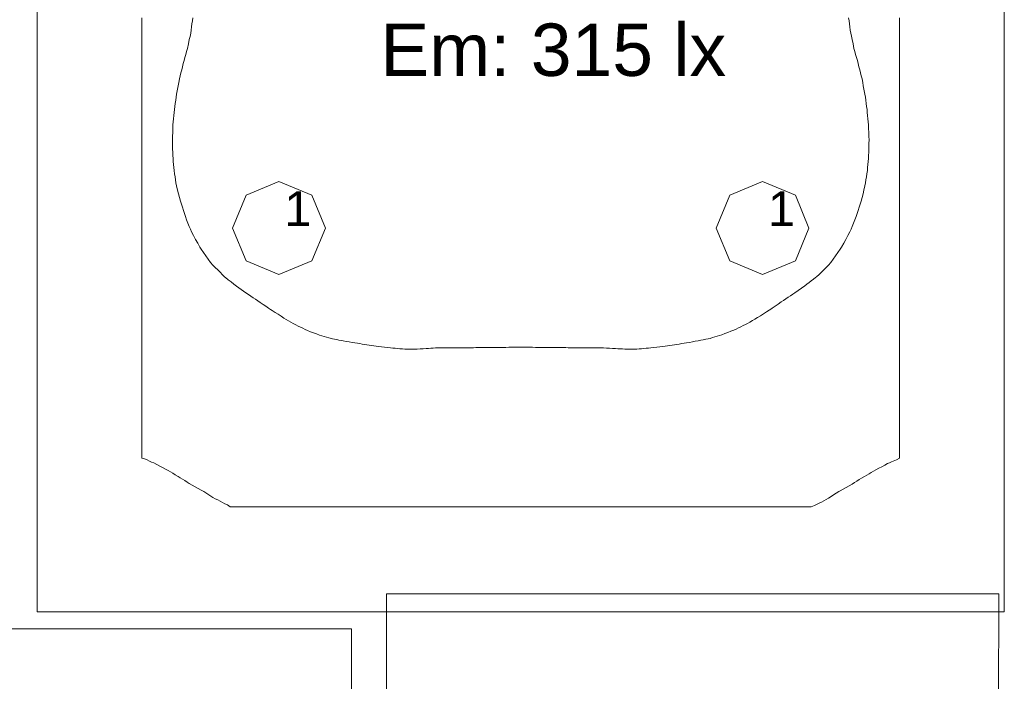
# Model space of a CAD drawing. Header units: millimetres. Extents: x -3350 to 1628655, y -3400 to 242269.
# Tile 70 of 73: x 1556943 to 1559762, y 33023 to 34917. Entities that reach past the tile are written whole.
import ezdxf
from ezdxf.xclip import XClip

# ---------------------------------------------------------------- set-up
doc = ezdxf.new("R2010")
doc.units = ezdxf.units.MM
doc.header["$MEASUREMENT"] = 0
doc.header["$XCLIPFRAME"] = 0
doc.linetypes.add('B0402', pattern=[937.5, 625, -312.5])
for name, color, linetype in [('19077_E_2-04_2_DLXLUMEX', 7, 'Continuous'), ('19077_E_2-04_2_DLXSUM', 7, 'Continuous'), ('19077_E_2-04_2_New_0', 7, 'Continuous'), ('19077_E_2-04_2_New_DLXISO', 7, 'Continuous'), ('19077_E_2-04_2_New_DLXLUM', 7, 'Continuous')]:
    doc.layers.add(name, color=color, linetype=linetype)
doc.styles.add('GENERATED_STYLE_1', font='txt')

# ---------------------------------------------------------------- blocks, each defined once
blk = doc.blocks.new('Drawing_1_2', base_point=(1545683.5, -2338.8))
at = {"layer": '19077_E_2-04_2_New_0', "color": 6, "linetype": 'Continuous', "lineweight": 0}
for p, q in [((1556993.3, 33221.7), (1556993.3, 36622.5)), ((1556993.3, 36622.5), (1556993.3, 33221.7)), ((1556993.3, 33221.7), (1556993.3, 36622.5)), ((1556993.3, 33221.7), (1556993.3, 36622.5)), ((1556993.3, 36622.5), (1556993.3, 33221.7)), ((1556993.3, 33221.7), (1556993.3, 36622.5)), ((1556993.3, 36622.5), (1556993.3, 33221.7)), ((1559762, 36622.5), (1559762, 33221.7)), ((1559762, 33221.7), (1559762, 36622.5)), ((1559762, 36622.5), (1559762, 33221.7)), ((1559762, 36622.5), (1559762, 33221.7)), ((1559762, 33221.7), (1559762, 36622.5)), ((1559762, 36622.5), (1559762, 33221.7)), ((1559762, 33221.7), (1559762, 36622.5)), ((1557993.3, 33272.5), (1557993.4, 33272.5)), ((1557993.3, 33272.5), (1557993.3, 12372.5)), ((1557993.3, 12372.5), (1557993.3, 33272.5)), ((1557993.3, 33272.5), (1559746.4, 33272.5)), ((1559746.4, 33272.5), (1557993.3, 33272.5)), ((1557993.3, 33272.5), (1557993.4, 33272.5)), ((1557993.3, 33272.5), (1559746.4, 33272.5)), ((1557993.3, 12372.5), (1557993.3, 33272.5)), ((1557993.3, 33272.5), (1557993.4, 33272.5)), ((1557993.3, 33272.5), (1557993.3, 12372.5)), ((1557993.3, 12372.5), (1557993.3, 33272.5)), ((1557993.3, 33272.5), (1559746.4, 33272.5)), ((1559746.4, 33272.5), (1557993.3, 33272.5)), ((1557993.3, 33272.5), (1557993.4, 33272.5)), ((1557993.3, 33272.5), (1559746.4, 33272.5)), ((1557993.3, 12372.5), (1557993.3, 33272.5)), ((1557993.3, 33272.5), (1557993.3, 12372.5)), ((1559746.4, 33272.5), (1557993.3, 33272.5)), ((1559746.4, 33272.5), (1559693.3, 12372.5)), ((1559693.3, 12372.5), (1559746.4, 33272.5)), ((1559746.4, 33272.5), (1559693.3, 12372.5)), ((1559746.4, 33272.5), (1559693.3, 12372.5)), ((1559693.3, 12372.5), (1559746.4, 33272.5)), ((1559746.4, 33272.5), (1559693.3, 12372.5)), ((1559693.3, 12372.5), (1559746.4, 33272.5)), ((1559746.4, 33272.5), (1559746.4, 33272.5)), ((1559746.4, 33272.5), (1559746.4, 33272.5)), ((1559746.4, 33272.5), (1559746.4, 33272.5)), ((1559746.4, 33272.5), (1559746.4, 33272.5)), ((1556993.3, 33221.7), (1556993.4, 33221.7)), ((1556993.3, 33221.7), (1559762, 33221.7)), ((1559762, 33221.7), (1556993.3, 33221.7)), ((1556993.3, 33221.7), (1556993.4, 33221.7)), ((1559762, 33221.7), (1556993.3, 33221.7)), ((1556993.3, 33221.7), (1556993.4, 33221.7)), ((1556993.3, 33221.7), (1559762, 33221.7)), ((1559762, 33221.7), (1556993.3, 33221.7)), ((1556993.3, 33221.7), (1556993.4, 33221.7)), ((1559762, 33221.7), (1556993.3, 33221.7)), ((1556993.3, 33221.7), (1559762, 33221.7)), ((1559762, 33221.7), (1559762, 33221.7)), ((1559762, 33221.7), (1559762, 33221.7)), ((1559762, 33221.7), (1559762, 33221.7)), ((1559762, 33221.7), (1559762, 33221.7)), ((1552743.3, 33172.5), (1557893.3, 33172.5)), ((1557893.3, 33172.5), (1552743.3, 33172.5)), ((1552743.3, 33172.5), (1557893.3, 33172.5)), ((1557893.3, 33172.5), (1552743.3, 33172.5)), ((1552743.3, 33172.5), (1557893.3, 33172.5)), ((1557893.3, 33172.5), (1552743.3, 33172.5)), ((1557893.3, 26072.5), (1557893.3, 33172.5)), ((1557893.3, 33172.5), (1557893.4, 33172.5)), ((1557893.3, 33172.5), (1557893.3, 26072.5)), ((1557893.3, 33172.5), (1557893.4, 33172.5)), ((1557893.3, 26072.5), (1557893.3, 33172.5)), ((1557893.3, 33172.5), (1557893.4, 33172.5)), ((1557893.3, 33172.5), (1557893.3, 26072.5)), ((1557893.3, 33172.5), (1557893.4, 33172.5)), ((1557893.3, 33172.5), (1557893.3, 26072.5)), ((1557893.3, 26072.5), (1557893.3, 33172.5))]:
    blk.add_line(p, q, dxfattribs=at)
at = {"layer": '19077_E_2-04_2_New_DLXISO', "color": 9, "linetype": 'Continuous', "lineweight": 0, "flags": 128}
blk.add_lwpolyline([(1557293.3, 34922.1), (1557293.3, 34912.8), (1557293.3, 34903.5), (1557293.3, 34894.1), (1557293.3, 34884.8), (1557293.3, 34875.5), (1557293.3, 34866.1), (1557293.3, 34856.8), (1557293.3, 34847.4), (1557293.3, 34838.1), (1557293.3, 34828.8), (1557293.3, 34819.4), (1557293.3, 34810.1), (1557293.3, 34800.8), (1557293.3, 34791.4), (1557293.3, 34782.1), (1557293.3, 34772.8), (1557293.3, 34763.4), (1557293.3, 34754.1), (1557293.3, 34744.8), (1557293.3, 34735.4), (1557293.3, 34726.1), (1557293.3, 34716.7), (1557293.3, 34707.4), (1557293.3, 34698.1), (1557293.3, 34688.7), (1557293.3, 34679.4), (1557293.3, 34670.1), (1557293.3, 34660.7), (1557293.3, 34651.4), (1557293.3, 34642.1), (1557293.3, 34632.7), (1557293.3, 34623.4), (1557293.3, 34614), (1557293.3, 34604.7), (1557293.3, 34595.4), (1557293.3, 34586), (1557293.3, 34576.7), (1557293.3, 34567.4), (1557293.3, 34558), (1557293.3, 34548.7), (1557293.3, 34539.4), (1557293.3, 34530), (1557293.3, 34520.7), (1557293.3, 34511.3), (1557293.3, 34502), (1557293.3, 34492.7), (1557293.3, 34483.3), (1557293.3, 34474), (1557293.3, 34464.7), (1557293.3, 34455.3), (1557293.3, 34446), (1557293.3, 34436.7), (1557293.3, 34427.3), (1557293.3, 34418), (1557293.3, 34408.7), (1557293.3, 34399.3), (1557293.3, 34390), (1557293.3, 34380.6), (1557293.3, 34371.3), (1557293.3, 34362), (1557293.3, 34352.6), (1557293.3, 34343.3), (1557293.3, 34334), (1557293.3, 34324.6), (1557293.3, 34315.3), (1557293.3, 34306), (1557293.3, 34296.6), (1557293.3, 34287.3), (1557293.3, 34277.9), (1557293.3, 34268.6), (1557293.3, 34259.3), (1557293.3, 34249.9), (1557293.3, 34240.6), (1557293.3, 34231.3), (1557293.3, 34221.9), (1557293.3, 34212.6), (1557293.3, 34203.3), (1557293.3, 34193.9), (1557293.3, 34184.6), (1557293.3, 34175.3), (1557293.3, 34165.9), (1557293.3, 34156.6), (1557293.3, 34147.2), (1557293.3, 34137.9), (1557293.3, 34128.6), (1557293.3, 34119.2), (1557293.3, 34109.9), (1557293.3, 34100.6), (1557293.3, 34091.2), (1557293.3, 34081.9), (1557293.3, 34072.6), (1557293.3, 34063.2), (1557293.3, 34053.9), (1557293.3, 34044.5), (1557293.3, 34035.2), (1557293.3, 34025.9), (1557293.3, 34016.5), (1557293.3, 34007.2), (1557293.3, 33997.9), (1557293.3, 33988.5), (1557293.3, 33979.2), (1557293.3, 33969.9), (1557293.3, 33960.5), (1557293.3, 33951.2), (1557293.3, 33941.8), (1557293.3, 33932.5), (1557293.3, 33923.2), (1557293.3, 33913.8), (1557293.3, 33904.5), (1557293.3, 33895.2), (1557293.3, 33885.8), (1557293.3, 33876.5), (1557293.3, 33867.2), (1557293.3, 33857.8), (1557293.3, 33848.5), (1557293.3, 33839.2), (1557293.3, 33829.8), (1557293.3, 33820.5), (1557293.3, 33811.1), (1557293.3, 33801.8), (1557293.3, 33792.5), (1557293.3, 33783.1), (1557293.3, 33773.8), (1557293.3, 33764.5), (1557293.3, 33755.1), (1557293.3, 33745.8), (1557293.3, 33736.5), (1557293.3, 33727.1), (1557293.3, 33717.8), (1557293.3, 33708.4), (1557293.3, 33699.1), (1557293.3, 33689.8), (1557293.3, 33680.4), (1557293.3, 33671.1), (1557293.3, 33661.8), (1557300.5, 33659.5), (1557307.8, 33656.2), (1557315, 33653), (1557321.1, 33650.3), (1557327.2, 33647.6), (1557335.7, 33643.2), (1557344.1, 33638.8), (1557352.6, 33634.3), (1557361.1, 33629.9), (1557367.9, 33625.9), (1557374.6, 33622), (1557381.4, 33618), (1557388.2, 33614.1), (1557396.7, 33609.2), (1557403.1, 33605.2), (1557409.5, 33601.2), (1557416, 33597.2), (1557422.4, 33593.1), (1557428.9, 33589.1), (1557437.3, 33584.3), (1557445.8, 33579.4), (1557454.3, 33574.6), (1557462.7, 33569.7), (1557466.7, 33567.6), (1557470.8, 33565.5), (1557479.4, 33560), (1557488, 33554.5), (1557496.6, 33549.1), (1557503.4, 33545.4), (1557510.2, 33541.7), (1557517, 33537.9), (1557523.7, 33534.2), (1557530.5, 33530.5), (1557538.3, 33527.6), (1557546.3, 33521.7), (1557553.5, 33521.7), (1557560.8, 33521.7), (1557568, 33521.7), (1557575.2, 33521.7), (1557582.5, 33521.7), (1557589.7, 33521.7), (1557596.9, 33521.7), (1557604.2, 33521.7), (1557611.4, 33521.7), (1557618.6, 33521.7), (1557625.8, 33521.7), (1557633.1, 33521.7), (1557640.3, 33521.7), (1557647.5, 33521.7), (1557654.8, 33521.7), (1557662, 33521.7), (1557669.2, 33521.7), (1557676.4, 33521.7), (1557683.7, 33521.7), (1557690.9, 33521.7), (1557698.1, 33521.7), (1557705.4, 33521.7), (1557712.6, 33521.7), (1557719.8, 33521.7), (1557727, 33521.7), (1557734.3, 33521.7), (1557741.5, 33521.7), (1557748.7, 33521.7), (1557756, 33521.7), (1557763.2, 33521.7), (1557770.4, 33521.7), (1557777.6, 33521.7), (1557784.9, 33521.7), (1557792.1, 33521.7), (1557799.3, 33521.7), (1557806.6, 33521.7), (1557813.8, 33521.7), (1557821, 33521.7), (1557828.2, 33521.7), (1557835.5, 33521.7), (1557842.7, 33521.7), (1557849.9, 33521.7), (1557857.2, 33521.7), (1557864.4, 33521.7), (1557871.6, 33521.7), (1557878.8, 33521.7), (1557886.1, 33521.7), (1557893.3, 33521.7), (1557900.5, 33521.7), (1557907.8, 33521.7), (1557915, 33521.7), (1557922.2, 33521.7), (1557929.5, 33521.7), (1557936.7, 33521.7), (1557943.9, 33521.7), (1557951.1, 33521.7), (1557958.4, 33521.7), (1557965.6, 33521.7), (1557972.8, 33521.7), (1557980.1, 33521.7), (1557987.3, 33521.7), (1557994.5, 33521.7), (1558001.7, 33521.7), (1558009, 33521.7), (1558016.2, 33521.7), (1558023.4, 33521.7), (1558030.7, 33521.7), (1558037.9, 33521.7), (1558045.1, 33521.7), (1558052.3, 33521.7), (1558059.6, 33521.7), (1558066.8, 33521.7), (1558074, 33521.7), (1558081.3, 33521.7), (1558088.5, 33521.7), (1558095.7, 33521.7), (1558102.9, 33521.7), (1558110.2, 33521.7), (1558117.4, 33521.7), (1558124.6, 33521.7), (1558131.9, 33521.7), (1558139.1, 33521.7), (1558146.3, 33521.7), (1558153.5, 33521.7), (1558160.8, 33521.7), (1558168, 33521.7), (1558175.2, 33521.7), (1558182.5, 33521.7), (1558189.7, 33521.7), (1558196.9, 33521.7), (1558204.1, 33521.7), (1558211.4, 33521.7), (1558218.6, 33521.7), (1558225.8, 33521.7), (1558233.1, 33521.7), (1558240.3, 33521.7), (1558247.5, 33521.7), (1558254.7, 33521.7), (1558262, 33521.7), (1558269.2, 33521.7), (1558276.4, 33521.7), (1558283.7, 33521.7), (1558290.9, 33521.7), (1558298.1, 33521.7), (1558305.4, 33521.7), (1558312.6, 33521.7), (1558319.8, 33521.7), (1558327, 33521.7), (1558334.3, 33521.7), (1558341.5, 33521.7), (1558348.7, 33521.7), (1558356, 33521.7), (1558363.2, 33521.7), (1558370.4, 33521.7), (1558377.6, 33521.7), (1558384.9, 33521.7), (1558392.1, 33521.7), (1558399.3, 33521.7), (1558406.6, 33521.7), (1558413.8, 33521.7), (1558421, 33521.7), (1558428.2, 33521.7), (1558435.5, 33521.7), (1558442.7, 33521.7), (1558449.9, 33521.7), (1558457.2, 33521.7), (1558464.4, 33521.7), (1558471.6, 33521.7), (1558478.8, 33521.7), (1558486.1, 33521.7), (1558493.3, 33521.7), (1558500.5, 33521.7), (1558507.8, 33521.7), (1558515, 33521.7), (1558522.2, 33521.7), (1558529.4, 33521.7), (1558536.7, 33521.7), (1558543.9, 33521.7), (1558551.1, 33521.7), (1558558.4, 33521.7), (1558565.6, 33521.7), (1558572.8, 33521.7), (1558580, 33521.7), (1558587.3, 33521.7), (1558594.5, 33521.7), (1558601.7, 33521.7), (1558609, 33521.7), (1558616.2, 33521.7), (1558623.4, 33521.7), (1558630.6, 33521.7), (1558637.9, 33521.7), (1558645.1, 33521.7), (1558652.3, 33521.7), (1558659.6, 33521.7), (1558666.8, 33521.7), (1558674, 33521.7), (1558681.3, 33521.7), (1558688.5, 33521.7), (1558695.7, 33521.7), (1558702.9, 33521.7), (1558710.2, 33521.7), (1558717.4, 33521.7), (1558724.6, 33521.7), (1558731.9, 33521.7), (1558739.1, 33521.7), (1558746.3, 33521.7), (1558753.5, 33521.7), (1558760.8, 33521.7), (1558768, 33521.7), (1558775.2, 33521.7), (1558782.5, 33521.7), (1558789.7, 33521.7), (1558796.9, 33521.7), (1558804.1, 33521.7), (1558811.4, 33521.7), (1558818.6, 33521.7), (1558825.8, 33521.7), (1558833.1, 33521.7), (1558840.3, 33521.7), (1558847.5, 33521.7), (1558854.7, 33521.7), (1558862, 33521.7), (1558869.2, 33521.7), (1558876.4, 33521.7), (1558883.7, 33521.7), (1558890.9, 33521.7), (1558898.1, 33521.7), (1558905.3, 33521.7), (1558912.6, 33521.7), (1558919.8, 33521.7), (1558927, 33521.7), (1558934.3, 33521.7), (1558941.5, 33521.7), (1558948.7, 33521.7), (1558955.9, 33521.7), (1558963.2, 33521.7), (1558970.4, 33521.7), (1558977.6, 33521.7), (1558984.9, 33521.7), (1558992.1, 33521.7), (1558999.3, 33521.7), (1559006.5, 33521.7), (1559013.8, 33521.7), (1559021, 33521.7), (1559028.2, 33521.7), (1559035.5, 33521.7), (1559042.7, 33521.7), (1559049.9, 33521.7), (1559057.2, 33521.7), (1559064.4, 33521.7), (1559071.6, 33521.7), (1559078.8, 33521.7), (1559086.1, 33521.7), (1559093.3, 33521.7), (1559100.5, 33521.7), (1559107.8, 33521.7), (1559115, 33521.7), (1559122.2, 33521.7), (1559129.4, 33521.7), (1559136.7, 33521.7), (1559143.9, 33521.7), (1559151.1, 33521.7), (1559158.4, 33521.7), (1559165.6, 33521.7), (1559172.8, 33521.7), (1559180, 33521.7), (1559187.3, 33521.7), (1559194.5, 33521.7), (1559201.7, 33521.7), (1559209, 33521.7), (1559218.2, 33526.3), (1559224.8, 33528.5), (1559231.6, 33532.2), (1559238.3, 33535.8), (1559245.1, 33539.5), (1559251.9, 33543.1), (1559258.7, 33546.8), (1559266, 33551.5), (1559273.4, 33556.1), (1559280.7, 33560.8), (1559288.1, 33565.5), (1559292.5, 33567.9), (1559301, 33572.7), (1559309.5, 33577.5), (1559318, 33582.3), (1559326.4, 33587.2), (1559333.2, 33591.4), (1559340, 33595.7), (1559346.8, 33599.9), (1559353.5, 33604.1), (1559361.6, 33609.2), (1559368.1, 33613), (1559374.7, 33616.8), (1559381.2, 33620.6), (1559387.7, 33624.4), (1559394.2, 33628.1), (1559402.7, 33632.6), (1559411.1, 33637), (1559419.6, 33641.5), (1559428.1, 33645.9), (1559433.5, 33648.3), (1559438.9, 33650.6), (1559444.3, 33653), (1559453.1, 33657), (1559462, 33661.8), (1559462, 33671.1), (1559462, 33680.4), (1559462, 33689.8), (1559462, 33699.1), (1559462, 33708.4), (1559462, 33717.8), (1559462, 33727.1), (1559462, 33736.5), (1559462, 33745.8), (1559462, 33755.1), (1559462, 33764.5), (1559462, 33773.8), (1559462, 33783.1), (1559462, 33792.5), (1559462, 33801.8), (1559462, 33811.1), (1559462, 33820.5), (1559462, 33829.8), (1559462, 33839.1), (1559462, 33848.5), (1559462, 33857.8), (1559462, 33867.2), (1559462, 33876.5), (1559462, 33885.8), (1559462, 33895.2), (1559462, 33904.5), (1559462, 33913.8), (1559462, 33923.2), (1559462, 33932.5), (1559462, 33941.8), (1559462, 33951.2), (1559462, 33960.5), (1559462, 33969.9), (1559462, 33979.2), (1559462, 33988.5), (1559462, 33997.9), (1559462, 34007.2), (1559462, 34016.5), (1559462, 34025.9), (1559462, 34035.2), (1559462, 34044.5), (1559462, 34053.9), (1559462, 34063.2), (1559462, 34072.6), (1559462, 34081.9), (1559462, 34091.2), (1559462, 34100.6), (1559462, 34109.9), (1559462, 34119.2), (1559462, 34128.6), (1559462, 34137.9), (1559462, 34147.2), (1559462, 34156.6), (1559462, 34165.9), (1559462, 34175.2), (1559462, 34184.6), (1559462, 34193.9), (1559462, 34203.3), (1559462, 34212.6), (1559462, 34221.9), (1559462, 34231.3), (1559462, 34240.6), (1559462, 34249.9), (1559462, 34259.3), (1559462, 34268.6), (1559462, 34277.9), (1559462, 34287.3), (1559462, 34296.6), (1559462, 34306), (1559462, 34315.3), (1559462, 34324.6), (1559462, 34334), (1559462, 34343.3), (1559462, 34352.6), (1559462, 34362), (1559462, 34371.3), (1559462, 34380.6), (1559462, 34390), (1559462, 34399.3), (1559462, 34408.6), (1559462, 34418), (1559462, 34427.3), (1559462, 34436.7), (1559462, 34446), (1559462, 34455.3), (1559462, 34464.7), (1559462, 34474), (1559462, 34483.3), (1559462, 34492.7), (1559462, 34502), (1559462, 34511.3), (1559462, 34520.7), (1559462, 34530), (1559462, 34539.4), (1559462, 34548.7), (1559462, 34558), (1559462, 34567.4), (1559462, 34576.7), (1559462, 34586), (1559462, 34595.4), (1559462, 34604.7), (1559462, 34614), (1559462, 34623.4), (1559462, 34632.7), (1559462, 34642.1), (1559462, 34651.4), (1559462, 34660.7), (1559462, 34670.1), (1559462, 34679.4), (1559462, 34688.7), (1559462, 34698.1), (1559462, 34707.4), (1559462, 34716.7), (1559462, 34726.1), (1559462, 34735.4), (1559462, 34744.7), (1559462, 34754.1), (1559462, 34763.4), (1559462, 34772.8), (1559462, 34782.1), (1559462, 34791.4), (1559462, 34800.8), (1559462, 34810.1), (1559462, 34819.4), (1559462, 34828.8), (1559462, 34838.1), (1559462, 34847.4), (1559462, 34856.8), (1559462, 34866.1), (1559462, 34875.5), (1559462, 34884.8), (1559462, 34894.1), (1559462, 34903.5), (1559462, 34912.8), (1559462, 34922.1)], dxfattribs=at)
at = {"layer": '19077_E_2-04_2_New_DLXISO', "color": 2, "linetype": 'Continuous', "lineweight": 0, "flags": 128}
blk.add_lwpolyline([(1557439, 34922.1), (1557437.8, 34913.4), (1557436.6, 34904.6), (1557435.4, 34895.9), (1557434.3, 34887.1), (1557433.1, 34878.4), (1557431, 34869), (1557428.9, 34859.6), (1557426.2, 34847.1), (1557423.6, 34834.6), (1557421.2, 34825.9), (1557418.8, 34817.1), (1557416.4, 34808.4), (1557414, 34799.6), (1557411.6, 34790.8), (1557409.4, 34782.1), (1557407.2, 34773.3), (1557405, 34764.6), (1557402.8, 34755.8), (1557400.6, 34747.1), (1557398.8, 34737.2), (1557396.9, 34727.3), (1557395, 34717.4), (1557392.4, 34703.3), (1557391.2, 34694.6), (1557389.9, 34685.8), (1557388.7, 34677.1), (1557387.5, 34668.3), (1557386.2, 34659.6), (1557385.4, 34650.8), (1557384.6, 34642.1), (1557383.8, 34633.3), (1557383, 34624.5), (1557382.2, 34615.8), (1557381.8, 34604.9), (1557381.4, 34593.9), (1557381, 34583), (1557380.6, 34572), (1557380.8, 34563.3), (1557381, 34554.5), (1557381.2, 34545.8), (1557381.5, 34537), (1557381.7, 34528.3), (1557382.4, 34519.5), (1557383.1, 34510.8), (1557383.8, 34502), (1557384.6, 34493.3), (1557385.3, 34484.5), (1557386.6, 34475.8), (1557388, 34467), (1557389.4, 34458.2), (1557390.7, 34449.5), (1557392.1, 34440.7), (1557395, 34428.9), (1557397.8, 34418.2), (1557400.5, 34407.6), (1557403.3, 34397), (1557406.2, 34388.2), (1557409, 34379.5), (1557411.9, 34370.7), (1557414.7, 34362), (1557417.6, 34353.2), (1557421.3, 34343.8), (1557425.1, 34334.4), (1557428.9, 34324.9), (1557432.1, 34317.2), (1557435.3, 34309.5), (1557441.2, 34298.5), (1557447, 34287.6), (1557452.9, 34276.6), (1557458.7, 34265.7), (1557462.7, 34259.3), (1557469.5, 34250), (1557476.2, 34240.6), (1557483, 34231.3), (1557489.7, 34221.9), (1557496.6, 34213.5), (1557503.4, 34206.8), (1557510.2, 34200.1), (1557517, 34193.4), (1557523.7, 34186.7), (1557530.5, 34180), (1557532.6, 34178.2), (1557540.6, 34172), (1557548.5, 34165.8), (1557556.5, 34159.6), (1557564.4, 34153.4), (1557571.1, 34148.6), (1557577.7, 34143.9), (1557584.4, 34139.1), (1557591.1, 34134.4), (1557598.3, 34129.5), (1557605.1, 34125.1), (1557611.8, 34120.6), (1557618.6, 34116.1), (1557625.4, 34111.7), (1557632.2, 34107.2), (1557640.1, 34101.7), (1557648, 34096.2), (1557655.9, 34090.6), (1557661, 34087.4), (1557666, 34084.1), (1557674.5, 34078.7), (1557683, 34073.2), (1557691.5, 34067.8), (1557699.9, 34062.4), (1557706.5, 34058.5), (1557713.2, 34054.6), (1557719.8, 34050.8), (1557726.4, 34046.9), (1557733.8, 34042.9), (1557740.6, 34039.6), (1557747.4, 34036.4), (1557754.2, 34033.2), (1557760.9, 34030), (1557767.7, 34026.7), (1557776.2, 34023.4), (1557784.6, 34020.2), (1557793.1, 34016.9), (1557801.6, 34013.6), (1557808.4, 34011.6), (1557815.1, 34009.6), (1557821.9, 34007.7), (1557828.7, 34005.7), (1557838.6, 34003.1), (1557844.7, 34002), (1557850.9, 34000.8), (1557857, 33999.6), (1557863.2, 33998.5), (1557869.4, 33997.3), (1557877.8, 33995.8), (1557886.3, 33994.3), (1557894.8, 33992.8), (1557903.2, 33991.3), (1557910, 33990.2), (1557916.8, 33989.2), (1557923.6, 33988.1), (1557930.4, 33987), (1557937.1, 33985.9), (1557943.9, 33985), (1557950.7, 33984.1), (1557957.5, 33983.2), (1557964.2, 33982.4), (1557971, 33981.5), (1557979.5, 33980.4), (1557988, 33979.4), (1557996.4, 33978.3), (1558004.9, 33977.3), (1558011.7, 33976.6), (1558018.5, 33975.9), (1558025.2, 33975.3), (1558032, 33974.6), (1558038.8, 33973.9), (1558045.6, 33973.8), (1558052.3, 33973.6), (1558059.1, 33973.5), (1558065.9, 33973.4), (1558072.7, 33973.2), (1558081.1, 33973.7), (1558089.6, 33974.2), (1558098.1, 33974.7), (1558106.6, 33975.2), (1558113.3, 33975.6), (1558120.1, 33976), (1558126.9, 33976.4), (1558133.7, 33976.8), (1558140.4, 33977.2), (1558147.2, 33977.3), (1558154, 33977.3), (1558160.8, 33977.4), (1558167.6, 33977.5), (1558174.3, 33977.6), (1558181.1, 33977.6), (1558187.9, 33977.6), (1558194.7, 33977.6), (1558201.4, 33977.5), (1558208.2, 33977.5), (1558216.7, 33977.6), (1558225.2, 33977.6), (1558233.6, 33977.7), (1558242.1, 33977.7), (1558248.9, 33977.8), (1558255.7, 33977.9), (1558262.4, 33977.9), (1558269.2, 33978), (1558276, 33978.1), (1558282.8, 33978.1), (1558289.5, 33978.2), (1558296.3, 33978.3), (1558303.1, 33978.4), (1558309.9, 33978.4), (1558318.3, 33978.5), (1558326.8, 33978.5), (1558335.3, 33978.6), (1558343.8, 33978.7), (1558350.5, 33978.7), (1558357.3, 33978.7), (1558364.1, 33978.7), (1558370.9, 33978.7), (1558377.6, 33978.7), (1558384.4, 33978.7), (1558391.2, 33978.7), (1558398, 33978.7), (1558404.7, 33978.7), (1558411.5, 33978.7), (1558420, 33978.6), (1558428.5, 33978.6), (1558436.9, 33978.5), (1558445.4, 33978.4), (1558452.2, 33978.4), (1558459, 33978.3), (1558465.7, 33978.2), (1558472.5, 33978.2), (1558479.3, 33978.1), (1558486.1, 33978), (1558492.9, 33977.9), (1558499.6, 33977.9), (1558506.4, 33977.8), (1558513.2, 33977.7), (1558521.7, 33977.7), (1558530.1, 33977.6), (1558538.6, 33977.6), (1558547.1, 33977.5), (1558553.8, 33977.6), (1558560.6, 33977.6), (1558567.4, 33977.6), (1558574.2, 33977.6), (1558581, 33977.6), (1558587.7, 33977.5), (1558594.5, 33977.4), (1558601.3, 33977.4), (1558608.1, 33977.3), (1558614.8, 33977.2), (1558623.3, 33976.7), (1558631.8, 33976.2), (1558640.3, 33975.7), (1558648.7, 33975.2), (1558655.5, 33974.8), (1558662.3, 33974.4), (1558669.1, 33974), (1558675.8, 33973.6), (1558682.6, 33973.2), (1558689.4, 33973.4), (1558696.2, 33973.5), (1558702.9, 33973.7), (1558709.7, 33973.8), (1558716.5, 33973.9), (1558723.3, 33974.6), (1558730, 33975.3), (1558736.8, 33975.9), (1558743.6, 33976.6), (1558750.4, 33977.3), (1558758.9, 33978.3), (1558767.3, 33979.4), (1558775.8, 33980.4), (1558784.3, 33981.5), (1558791, 33982.4), (1558797.8, 33983.2), (1558804.6, 33984.1), (1558811.4, 33985), (1558818.2, 33985.9), (1558824.9, 33987), (1558831.7, 33988.1), (1558838.5, 33989.2), (1558845.3, 33990.3), (1558852, 33991.4), (1558860.5, 33992.9), (1558869, 33994.4), (1558877.4, 33995.9), (1558885.9, 33997.4), (1558893, 33998.8), (1558900.1, 34000.3), (1558907.2, 34001.7), (1558914.3, 34003.1), (1558919.8, 34004.3), (1558926.6, 34006.4), (1558933.4, 34008.4), (1558940.1, 34010.5), (1558946.9, 34012.5), (1558953.7, 34014.6), (1558962.2, 34017.9), (1558970.6, 34021.2), (1558979.1, 34024.6), (1558987.6, 34027.9), (1558994.4, 34031.1), (1559001.1, 34034.4), (1559007.9, 34037.6), (1559014.7, 34040.8), (1559021.5, 34044.1), (1559026.6, 34046.9), (1559033.8, 34051.1), (1559041, 34055.3), (1559048.2, 34059.5), (1559055.3, 34063.7), (1559063.8, 34069.2), (1559072.3, 34074.6), (1559080.8, 34080), (1559089.2, 34085.4), (1559093.3, 34088), (1559097.3, 34090.6), (1559105.9, 34096.6), (1559114.5, 34102.6), (1559123.1, 34108.6), (1559129.9, 34113), (1559136.7, 34117.5), (1559143.4, 34121.9), (1559150.2, 34126.4), (1559157, 34130.8), (1559162.4, 34134.4), (1559171.9, 34141.1), (1559181.4, 34147.8), (1559190.9, 34154.5), (1559197, 34159.2), (1559203.1, 34164), (1559209.2, 34168.7), (1559215.4, 34173.4), (1559221.5, 34178.2), (1559224.8, 34180.9), (1559231.6, 34187.5), (1559238.3, 34194.2), (1559245.1, 34200.8), (1559251.9, 34207.5), (1559258.7, 34214.1), (1559265.1, 34221.9), (1559272, 34231.4), (1559278.8, 34240.8), (1559285.7, 34250.3), (1559292.5, 34259.7), (1559296.4, 34265.7), (1559302.3, 34276.6), (1559308.1, 34287.6), (1559314, 34298.5), (1559319.9, 34309.5), (1559323.2, 34317.2), (1559326.4, 34325), (1559330.2, 34334.4), (1559334, 34343.8), (1559337.7, 34353.2), (1559340.6, 34362), (1559343.4, 34370.7), (1559346.3, 34379.5), (1559349.1, 34388.2), (1559352, 34397), (1559354.7, 34407.6), (1559357.5, 34418.2), (1559360.3, 34428.9), (1559363.2, 34440.7), (1559364.6, 34449.5), (1559365.9, 34458.2), (1559367.3, 34467), (1559368.6, 34475.8), (1559370, 34484.5), (1559370.7, 34493.3), (1559371.5, 34502), (1559372.2, 34510.8), (1559372.9, 34519.5), (1559373.6, 34528.3), (1559373.8, 34537), (1559374.1, 34545.8), (1559374.3, 34554.5), (1559374.5, 34563.3), (1559374.7, 34572), (1559374.3, 34583), (1559373.9, 34593.9), (1559373.6, 34604.9), (1559373.2, 34615.8), (1559372.3, 34624.5), (1559371.5, 34633.3), (1559370.7, 34642.1), (1559369.9, 34650.8), (1559369.1, 34659.6), (1559367.8, 34668.3), (1559366.6, 34677.1), (1559365.4, 34685.8), (1559364.2, 34694.6), (1559362.9, 34703.3), (1559360.3, 34717.6), (1559358.4, 34727.4), (1559356.6, 34737.2), (1559354.7, 34747.1), (1559352.5, 34755.8), (1559350.3, 34764.6), (1559348.1, 34773.3), (1559345.9, 34782.1), (1559343.7, 34790.8), (1559341.3, 34799.6), (1559338.9, 34808.4), (1559336.5, 34817.1), (1559334.1, 34825.9), (1559331.7, 34834.6), (1559329.1, 34847.2), (1559326.4, 34859.8), (1559324.3, 34869.1), (1559322.2, 34878.4), (1559321.1, 34887.1), (1559319.9, 34895.9), (1559318.7, 34904.6), (1559317.5, 34913.4), (1559316.3, 34922.1)], dxfattribs=at)
at = {"layer": '19077_E_2-04_2_New_DLXLUM', "color": 1, "linetype": 'Continuous', "lineweight": 0}
for p, q in [((1557591.5, 34414), (1557685.5, 34453)), ((1557685.5, 34453), (1557591.5, 34414)), ((1557685.5, 34453), (1557591.5, 34414)), ((1557591.5, 34414), (1557685.5, 34453)), ((1557685.5, 34453), (1557779.5, 34414)), ((1557779.5, 34414), (1557685.5, 34453)), ((1557685.5, 34453), (1557685.5, 34453)), ((1557779.5, 34414), (1557685.5, 34453)), ((1557685.5, 34453), (1557685.5, 34453)), ((1557685.5, 34453), (1557779.5, 34414)), ((1558975.8, 34414), (1559069.8, 34453)), ((1559069.8, 34453), (1558975.8, 34414)), ((1559069.8, 34453), (1558975.8, 34414)), ((1558975.8, 34414), (1559069.8, 34453)), ((1559069.8, 34453), (1559163.8, 34414)), ((1559163.8, 34414), (1559069.8, 34453)), ((1559069.8, 34453), (1559069.9, 34453)), ((1559163.8, 34414), (1559069.8, 34453)), ((1559069.8, 34453), (1559069.9, 34453)), ((1559069.8, 34453), (1559163.8, 34414)), ((1557552.5, 34320), (1557591.5, 34414)), ((1557591.5, 34414), (1557552.5, 34320)), ((1557591.5, 34414), (1557552.5, 34320)), ((1557552.5, 34320), (1557591.5, 34414)), ((1557591.5, 34414), (1557591.5, 34414)), ((1557591.5, 34414), (1557591.5, 34414)), ((1557779.5, 34414), (1557818.4, 34320)), ((1557818.4, 34320), (1557779.5, 34414)), ((1557779.5, 34414), (1557779.5, 34414)), ((1557818.4, 34320), (1557779.5, 34414)), ((1557779.5, 34414), (1557779.5, 34414)), ((1557779.5, 34414), (1557818.4, 34320)), ((1558936.9, 34320), (1558975.8, 34414)), ((1558975.8, 34414), (1558936.9, 34320)), ((1558975.8, 34414), (1558936.9, 34320)), ((1558936.9, 34320), (1558975.8, 34414)), ((1558975.8, 34414), (1558975.9, 34414)), ((1558975.8, 34414), (1558975.9, 34414)), ((1559163.8, 34414), (1559202.7, 34320)), ((1559202.7, 34320), (1559163.8, 34414)), ((1559163.8, 34414), (1559163.9, 34414)), ((1559202.7, 34320), (1559163.8, 34414)), ((1559163.8, 34414), (1559163.9, 34414)), ((1559163.8, 34414), (1559202.7, 34320)), ((1557591.5, 34226), (1557552.5, 34320)), ((1557552.5, 34320), (1557591.5, 34226)), ((1557552.5, 34320), (1557552.6, 34320)), ((1557552.5, 34320), (1557591.5, 34226)), ((1557591.5, 34226), (1557552.5, 34320)), ((1557552.5, 34320), (1557552.6, 34320)), ((1557818.4, 34320), (1557779.5, 34226)), ((1557779.5, 34226), (1557818.4, 34320)), ((1557779.5, 34226), (1557818.4, 34320)), ((1557818.4, 34320), (1557779.5, 34226)), ((1557818.4, 34320), (1557818.5, 34320)), ((1557818.4, 34320), (1557818.5, 34320)), ((1558975.8, 34226), (1558936.9, 34320)), ((1558936.9, 34320), (1558975.8, 34226)), ((1558936.9, 34320), (1558936.9, 34320)), ((1558936.9, 34320), (1558975.8, 34226)), ((1558975.8, 34226), (1558936.9, 34320)), ((1558936.9, 34320), (1558936.9, 34320)), ((1559202.7, 34320), (1559163.8, 34226)), ((1559163.8, 34226), (1559202.7, 34320)), ((1559163.8, 34226), (1559202.7, 34320)), ((1559202.7, 34320), (1559163.8, 34226)), ((1559202.7, 34320), (1559202.8, 34320)), ((1559202.7, 34320), (1559202.8, 34320)), ((1557685.5, 34187.1), (1557591.5, 34226)), ((1557591.5, 34226), (1557685.5, 34187.1)), ((1557591.5, 34226), (1557591.5, 34226)), ((1557591.5, 34226), (1557685.5, 34187.1)), ((1557685.5, 34187.1), (1557591.5, 34226)), ((1557591.5, 34226), (1557591.5, 34226)), ((1557779.5, 34226), (1557685.5, 34187.1)), ((1557685.5, 34187.1), (1557779.5, 34226)), ((1557685.5, 34187.1), (1557779.5, 34226)), ((1557779.5, 34226), (1557685.5, 34187.1)), ((1557779.5, 34226), (1557779.5, 34226)), ((1557779.5, 34226), (1557779.5, 34226)), ((1559069.8, 34187.1), (1558975.8, 34226)), ((1558975.8, 34226), (1559069.8, 34187.1)), ((1558975.8, 34226), (1558975.9, 34226)), ((1558975.8, 34226), (1559069.8, 34187.1)), ((1559069.8, 34187.1), (1558975.8, 34226)), ((1558975.8, 34226), (1558975.9, 34226)), ((1559163.8, 34226), (1559069.8, 34187.1)), ((1559069.8, 34187.1), (1559163.8, 34226)), ((1559069.8, 34187.1), (1559163.8, 34226)), ((1559163.8, 34226), (1559069.8, 34187.1)), ((1559163.8, 34226), (1559163.9, 34226)), ((1559163.8, 34226), (1559163.9, 34226)), ((1557685.5, 34187.1), (1557685.5, 34187.1)), ((1557685.5, 34187.1), (1557685.5, 34187.1)), ((1559069.8, 34187.1), (1559069.9, 34187.1)), ((1559069.8, 34187.1), (1559069.9, 34187.1))]:
    blk.add_line(p, q, dxfattribs=at)
at = {"layer": '19077_E_2-04_2_DLXLUMEX', "color": 6, "linetype": 'Continuous', "lineweight": 0, "char_height": 100, "attachment_point": 7, "style": 'GENERATED_STYLE_1'}
for insert in [(1557700.7, 34325.7), (1559085, 34325.7)]:
    blk.add_mtext('\\A1;{\\pql;\\fArial|b0|i0|c0|p38;1}', dxfattribs=dict(at, insert=insert))
at = {"layer": '19077_E_2-04_2_DLXSUM', "color": 8, "linetype": 'Continuous', "lineweight": 0, "insert": (1557975.9, 34753.5), "char_height": 150, "attachment_point": 7, "style": 'GENERATED_STYLE_1'}
blk.add_mtext('\\A1;{\\pql;\\fArial|b0|i0|c0|p38;Em: 315 lx}', dxfattribs=at)

msp = doc.modelspace()

# ---------------------------------------------------------------- block references
at = {"color": 174, "linetype": 'B0402', "lineweight": 0, "true_color": 0x0000aa}
ref = msp.add_blockref('Drawing_1_2', (1545683.5, -2338.8), dxfattribs=at)
XClip(ref).set_block_clipping_path([(1552743.3092323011, 10968.4528812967), (1628650.371970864, 36622.544083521)])

doc.saveas('drawing.dxf')
